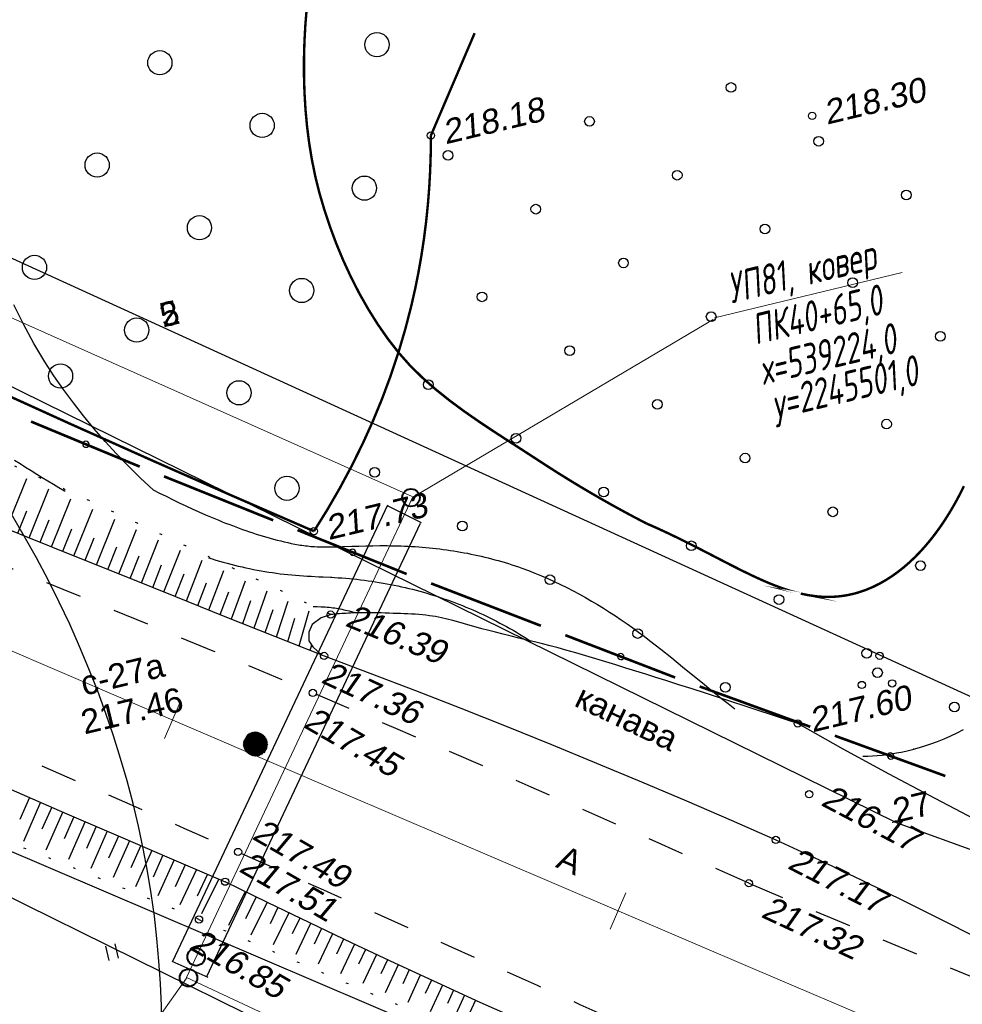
# Model space of a CAD drawing. Header units: millimetres. Extents: x -10 to 1169, y 1 to 1686.
# Tile 9 of 224: x 255 to 294, y 145 to 186. Entities that reach past the tile are written whole.
import ezdxf
from ezdxf.enums import TextEntityAlignment as Align
from ezdxf.lldxf.tags import DXFTag

# ---------------------------------------------------------------- set-up
doc = ezdxf.new("R2010")
doc.units = ezdxf.units.MM
for name, pattern in [('ADOT1', [1, 0, -1]), ('AHIDDEN1', [2, 0.5, -1.5]), ('AHIDDEN2', [3, 1.5, -1.5]), ('PHANTOM2', [1.25, 0.625, -0.125, 0.125, -0.125, 0.125, -0.125])]:
    doc.linetypes.add(name, pattern=pattern)
for name, color, linetype in [('CONTURS', 7, 'Continuous'), ('GPR_PICK', 7, 'Continuous'), ('IZOLINES', 32, 'Continuous'), ('PDIGIT', 170, 'Continuous'), ('PICKETS', 7, 'Continuous'), ('ОБЪЕКТЫ_АВТОДОРОГ', 7, 'Continuous'), ('ПИКЕТЫ2', 4, 'Continuous'), ('УЧАСТКИ', 7, 'Continuous')]:
    doc.layers.add(name, color=color, linetype=linetype)
doc.styles.add('GPR', font='isocpeui.ttf', dxfattribs={"width": 0.8})
doc.styles.get("Standard").update_dxf_attribs({"font": 'arial.ttf'})
tags = doc.linetypes.add('газ', pattern='A,42.7,-5.08,["Г",Standard,S=2.54,R=0,X=-2.54,Y=-1.27],-3.81', length=51.59).pattern_tags.tags
tags[6] = DXFTag(74, 10)

# ---------------------------------------------------------------- blocks, each defined once
blk = doc.blocks.new('372')
at = {"layer": 'CONTURS'}
blk.add_circle((0, 0), 1, dxfattribs=at)
blk = doc.blocks.new('133')
at = {"layer": 'CONTURS', "color": 7, "linetype": 'Continuous', "const_width": 0.2}
for points in [[(-11, 0), (-2, 0)], [(0, 0), (9, 0)]]:
    blk.add_lwpolyline(points, dxfattribs=at)
at = {"layer": 'CONTURS', "color": 7, "linetype": 'Continuous', "const_width": 0.5}
blk.add_lwpolyline([(-6.791, -0.003, 1), (-6.291, -0.003, 1)], format="xyb", close=True, dxfattribs=at)
blk = doc.blocks.new('373')
at = {"layer": 'CONTURS'}
blk.add_circle((0, 0), 0.4, dxfattribs=at)
blk = doc.blocks.new('401')
at = {"layer": 'CONTURS'}
for p, q in [((0, 0), (0, 1.2)), ((0.8, 0), (0.8, 1.2))]:
    blk.add_line(p, q, dxfattribs=at)
blk = doc.blocks.new('394')
at = {"layer": 'CONTURS', "color": 7, "linetype": 'Continuous'}
for centre, radius in [((0.522, 1.348), 0.3), ((0.03, 0.036), 0.4), ((-1.462, -0.656), 0.3), ((1, -1.111), 0.3)]:
    blk.add_circle(centre, radius, dxfattribs=at)
blk = doc.blocks.new('пкк')
at = {"layer": 'ОБЪЕКТЫ_АВТОДОРОГ', "lineweight": 15, "ltscale": 200}
blk.add_line((-0.011, -0.822), (-0.008, 0.805), dxfattribs=at)

msp = doc.modelspace()

# ---------------------------------------------------------------- hatches: boundary and pattern name
at = {"layer": 'ПИКЕТЫ2'}
h = msp.add_hatch(dxfattribs=at)
h.set_pattern_fill('ANSI31', color=0, scale=0.01, angle=13.502275, style=0)
h.set_pattern_definition([(58.5022747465, (-2053204.858023, -1055482.607287), (-0.02707198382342, 0.01658825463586), [])])
h.paths.add_polyline_path([(265.59073, 155.93196, 1), (264.61837, 155.69848, 1)])

# ---------------------------------------------------------------- linework, layer by layer
at = {"linetype": 'Continuous', "lineweight": 40}
for centre in [(271.51386, 165.97702), (262.65228, 147.03685), (262.33467, 146.17307)]:
    msp.add_circle(centre, 0.36213, dxfattribs=at)
at = {"layer": 'CONTURS', "color": 1, "linetype": 'газ', "lineweight": 15}
for p, q in [((271.56012, 166.02247), (202.83325, 196.68718)), ((271.59761, 166.01145), (262.25352, 146.18469)), ((262.25352, 146.18469), (292.63969, 132.04942))]:
    msp.add_line(p, q, dxfattribs=at)
at = {"layer": 'CONTURS', "color": 0, "lineweight": 15}
for p, q in [((284.03817, 173.39892), (291.7781, 175.25744)), ((271.61699, 166.0137), (283.97553, 173.32937)), ((262.25051, 146.15766), (252.08457, 131.81875))]:
    msp.add_line(p, q, dxfattribs=at)
at = {"layer": 'CONTURS', "lineweight": -2}
for p, q in [((254.83026, 164.70005), (255.66334, 166.76755)), ((255.75767, 164.32598), (256.57129, 166.34816)), ((256.6853, 163.95251), (257.47873, 165.92773)), ((255.29397, 164.51302), (255.66747, 165.44064)), ((257.61294, 163.57903), (258.38571, 165.50687)), ((256.22149, 164.13925), (256.59449, 165.06707)), ((258.54082, 163.20613), (259.29162, 165.08474)), ((257.14912, 163.76577), (257.52153, 164.69384)), ((259.46872, 162.83331), (260.19692, 164.66274)), ((258.07688, 163.39258), (258.44848, 164.32097)), ((260.3968, 162.46093), (261.10053, 164.23927)), ((259.00477, 163.01972), (259.37525, 163.94856)), ((261.32496, 162.08876), (262.00286, 163.81643)), ((259.93276, 162.64712), (260.30167, 163.57659)), ((262.25326, 161.7169), (262.90247, 163.39282)), ((260.86088, 162.27485), (261.22751, 163.20521)), ((263.18168, 161.34538), (263.79905, 162.97034)), ((261.78911, 161.90283), (262.15239, 162.83451)), ((262.71747, 161.53114), (263.07571, 162.46477)), ((264.11018, 160.97405), (264.69068, 162.54879)), ((263.64593, 161.15972), (263.99654, 162.09624)), ((265.03886, 160.60318), (265.57548, 162.12975)), ((264.57452, 160.78861), (264.91341, 161.72944)), ((265.96757, 160.23237), (266.45016, 161.71501)), ((265.50322, 160.41777), (265.82401, 161.36492)), ((266.89652, 159.86215), (267.30988, 161.30661)), ((266.43204, 160.04726), (266.72473, 161.00347)), ((255.77652, 153.61556), (255.37448, 152.69994)), ((256.23478, 153.41557), (255.52708, 151.80275)), ((256.69304, 153.21559), (256.2913, 152.29984)), ((257.15131, 153.0156), (256.4568, 151.43218)), ((257.6101, 152.81683), (257.20835, 151.90108)), ((258.06889, 152.61805), (257.38438, 151.05809)), ((258.52773, 152.41938), (258.12546, 151.50386)), ((258.98656, 152.22071), (258.31068, 150.68451)), ((259.44569, 152.02273), (259.04208, 151.1078)), ((259.90482, 151.82474), (259.23404, 150.30827)), ((260.36423, 151.62739), (259.95797, 150.71364)), ((260.82363, 151.43004), (260.15422, 149.93216)), ((261.2831, 151.23284), (260.87222, 150.32115)), ((261.74257, 151.03564), (261.06999, 149.55584)), ((268.27887, 147.98644), (267.6835, 146.7352)), ((268.73033, 147.77153), (268.43801, 147.15443)), ((269.18178, 147.55662), (268.6079, 146.33945)), ((269.63442, 147.3442), (269.35212, 146.74332)), ((270.08705, 147.13177), (269.53174, 145.94544)), ((270.53988, 146.91978), (270.26696, 146.33415)), ((270.99272, 146.7078), (270.45635, 145.55158)), ((271.44664, 146.49814), (271.18254, 145.92681)), ((271.90056, 146.28847), (271.38053, 145.15939)), ((272.35476, 146.07942), (272.09889, 145.5214)), ((272.80896, 145.87037), (272.3055, 144.76736)), ((273.26415, 145.66348), (273.01598, 145.11782)), ((273.71934, 145.4566), (273.23011, 144.37695)), ((274.17488, 145.25049), (273.93384, 144.71616))]:
    msp.add_line(p, q, dxfattribs=at)
at = {"layer": 'CONTURS'}
for p, q in [((270.54943, 165.66668), (261.68126, 146.84975)), ((270.52781, 165.65958), (271.94139, 164.95001)), ((271.89451, 164.90989), (263.08451, 146.21639)), ((261.65517, 146.86153), (263.12975, 146.19598))]:
    msp.add_line(p, q, dxfattribs=at)
at = {"layer": 'CONTURS', "linetype": 'AHIDDEN2', "flags": 128}
for points in [[(285.45612, 150.07385), (283.66355, 150.87322), (281.8696, 151.66936), (280.07428, 152.46225), (278.27759, 153.25192), (276.47952, 154.03835), (274.68007, 154.82154), (272.87925, 155.6015), (271.07706, 156.37822), (269.27349, 157.15171), (267.46854, 157.92196), (265.41342, 158.79018), (263.35421, 159.64874), (261.29189, 160.50001), (259.22746, 161.3463), (257.16192, 162.18998), (255.09626, 163.03339), (253.03147, 163.87886), (250.96855, 164.72875), (248.9085, 165.58539), (246.8523, 166.45114), (245.10678, 167.19346), (243.36263, 167.93907), (241.61974, 168.68769), (239.87799, 169.43903), (238.13729, 170.19281), (236.39751, 170.94873), (234.65854, 171.70652), (232.92028, 172.46589), (231.1826, 173.22655), (229.44539, 173.98822), (226.60124, 175.24159), (223.7607, 176.50317), (220.92309, 177.77137), (218.08769, 179.04459), (215.2538, 180.32125), (212.42072, 181.59975), (209.58774, 182.8785), (206.75416, 184.1559), (203.91929, 185.43035), (201.0824, 186.70027), (199.06597, 187.59818), (197.04813, 188.49295), (195.02939, 189.38575), (193.01028, 190.27775), (190.99135, 191.17011), (188.97312, 192.06401), (186.95612, 192.96062), (184.94089, 193.86109), (182.92795, 194.7666), (180.91783, 195.67832), (178.86342, 196.61687), (176.81077, 197.5594), (174.75982, 198.50577), (172.71055, 199.45582), (170.66292, 200.40942), (168.61688, 201.36644), (166.5724, 202.32673), (164.52943, 203.29014), (162.48793, 204.25654), (160.44788, 205.2258), (156.16752, 207.27589), (151.89642, 209.34541), (147.6335, 211.43205), (143.37769, 213.53349), (139.12792, 215.6474), (135.32628, 217.54971)], [(125.54329, 215.20061), (126.7467, 214.59679), (128.82034, 213.54903), (130.89202, 212.49729), (132.96266, 211.44344), (135.03317, 210.38934), (137.10449, 209.33686), (139.17754, 208.28786), (141.25325, 207.24421), (143.33254, 206.20778), (144.79554, 205.48259), (146.25892, 204.75812), (147.72283, 204.03466), (149.1874, 203.31252), (150.65276, 202.592), (152.11905, 201.87338), (153.5864, 201.15697), (155.05494, 200.44306), (156.52481, 199.73195), (157.99614, 199.02394), (159.95519, 198.08611), (161.91608, 197.15195), (163.87891, 196.2217), (165.84374, 195.29562), (167.81066, 194.37397), (169.77974, 193.45698), (171.75107, 192.54493), (173.72471, 191.63805), (175.70076, 190.73659), (177.67928, 189.84082), (179.74609, 188.91627), (181.81783, 188.00269), (183.89345, 187.09776), (185.97192, 186.19913), (188.05219, 185.30449), (190.13321, 184.4115), (192.21393, 183.51783), (194.29332, 182.62114), (196.37032, 181.71911), (198.4439, 180.8094), (201.31673, 179.53664), (204.1864, 178.25674), (207.05345, 176.97092), (209.91841, 175.68039), (212.78183, 174.38635), (215.64423, 173.09004), (218.50616, 171.79265), (221.36815, 170.49541), (224.23074, 169.19953), (227.09447, 167.90622), (228.58763, 167.23217), (230.08034, 166.55712), (231.57279, 165.88147), (233.06514, 165.20561), (234.55759, 164.52994), (236.05029, 163.85488), (237.54344, 163.18081), (239.03721, 162.50813), (240.53178, 161.83726), (242.02733, 161.16858), (244.25801, 160.17748), (246.49131, 159.19229), (248.72665, 158.21168), (250.96343, 157.23431), (253.20107, 156.25886), (255.43897, 155.284), (257.67654, 154.30841), (259.9132, 153.33074), (262.14836, 152.34969), (264.38142, 151.3639), (266.14573, 150.58179), (267.90958, 149.79867), (269.67299, 149.01453), (271.43595, 148.22937), (273.19846, 147.4432), (274.96052, 146.65602), (276.72213, 145.86782), (278.48329, 145.0786), (280.24401, 144.28837), (282.00427, 143.49712)], [(285.45612, 150.07385), (287.28361, 149.30156), (289.11211, 148.53171), (290.9416, 147.7643), (292.77209, 146.99933), (294.60358, 146.23681), (296.43607, 145.47672), (298.26955, 144.71909), (300.10403, 143.96389), (301.93951, 143.21114), (303.77598, 142.46083), (305.31413, 141.82912), (306.85048, 141.19165), (308.38609, 140.5516), (309.92205, 139.9122), (311.45942, 139.27666), (312.99928, 138.64818), (314.54271, 138.02998), (316.09077, 137.42527), (317.64454, 136.83725), (319.20509, 136.26914), (321.5923, 135.43997), (323.9928, 134.64584), (326.40513, 133.88405), (328.82786, 133.15191), (331.25951, 132.44672), (333.69866, 131.76576), (336.14384, 131.10635), (338.5936, 130.46577), (341.04649, 129.84132), (343.50107, 129.23032), (344.78646, 128.91594), (346.0734, 128.60633), (347.36182, 128.30177), (348.65166, 128.00252), (349.94283, 127.70886), (351.23527, 127.42105), (352.52892, 127.13937), (353.82369, 126.86408), (355.11952, 126.59546), (356.41634, 126.33377), (359.38185, 125.7677), (362.3561, 125.2448), (365.33791, 124.76065), (368.32612, 124.31081), (371.31955, 123.89085), (374.31704, 123.49635), (377.31741, 123.12287), (380.3195, 122.76599), (383.32214, 122.42128), (386.32415, 122.08431), (388.33339, 121.86442), (390.34358, 121.65263), (392.3547, 121.44894), (394.36677, 121.25334), (396.37979, 121.06584), (398.39374, 120.88643), (400.40864, 120.71512), (402.42449, 120.55191), (404.44127, 120.39679), (406.459, 120.24977)]]:
    msp.add_lwpolyline(points, dxfattribs=at)
at = {"layer": 'CONTURS', "linetype": 'AHIDDEN1', "const_width": 0.1, "flags": 128}
for points in [[(203.37551, 192.59048), (204.94148, 192.267), (206.49673, 191.91674), (208.04126, 191.53969), (209.57506, 191.13586), (211.09814, 190.70524), (212.6105, 190.24784), (214.11213, 189.76365), (215.60304, 189.25268), (217.08323, 188.71493), (218.55269, 188.15038), (220.15836, 187.47825), (221.74027, 186.74746), (223.30299, 185.96911), (224.85107, 185.1543), (226.38909, 184.31414), (227.92159, 183.45973), (229.45313, 182.60217), (230.98829, 181.75257), (232.5316, 180.92202), (234.08765, 180.12164), (237.38839, 178.48379), (240.69839, 176.86484), (244.01766, 175.26479), (247.3462, 173.68363), (250.68401, 172.12137), (254.03108, 170.57801), (257.38742, 169.05354), (260.75303, 167.54797), (264.1279, 166.06129), (267.51205, 164.59351)], [(272.33754, 180.91531), (272.33054, 180.19424), (272.30718, 179.47753), (272.26745, 178.7652), (272.21137, 178.05723), (272.13893, 177.35364), (272.05012, 176.65441), (271.94496, 175.95956), (271.82343, 175.26908), (271.68554, 174.58296), (271.5313, 173.90122), (271.28119, 172.9299), (270.99734, 171.96758), (270.67975, 171.01428), (270.32843, 170.06999), (269.94338, 169.13472), (269.52458, 168.20845), (269.07205, 167.2912), (268.58579, 166.38296), (268.06578, 165.48373), (267.51205, 164.59351)]]:
    msp.add_lwpolyline(points, dxfattribs=at)
at = {"layer": 'CONTURS', "linetype": 'ADOT1', "flags": 128}
for points in [[(268.20326, 161.15383), (266.21313, 162.10263), (264.22099, 163.04701), (262.22686, 163.98697), (260.23072, 164.9225), (258.23258, 165.85362), (256.23244, 166.78032), (254.2303, 167.7026), (252.22615, 168.62045), (250.22001, 169.53389), (248.21186, 170.4429), (246.62497, 171.15674), (245.03638, 171.86689), (243.4463, 172.57376), (241.85491, 173.27773), (240.2624, 173.97922), (238.66896, 174.67862), (237.07477, 175.37633), (235.48002, 176.07276), (233.88491, 176.7683), (232.28962, 177.46335), (230.73929, 178.13652), (229.18759, 178.80652), (227.63485, 179.47416), (226.08142, 180.14019), (224.52763, 180.8054), (222.97382, 181.47057), (221.42033, 182.13647), (219.8675, 182.80388), (218.31566, 183.47359), (216.76516, 184.14636), (215.37469, 184.7522), (213.98467, 185.35905), (212.59508, 185.96691), (211.20593, 186.57577), (209.81722, 187.18565), (208.42895, 187.79653), (207.04112, 188.40843), (205.65372, 189.02133), (204.26677, 189.63524), (202.88025, 190.25016)], [(262.76948, 148.58164), (260.59712, 149.48122), (258.42102, 150.37058), (256.24118, 151.2497), (254.05759, 152.11859), (251.87026, 152.97725), (249.6792, 153.82569), (247.48438, 154.66389), (245.28583, 155.49187), (243.08354, 156.30961), (240.8775, 157.11713), (239.06651, 157.76108), (237.24771, 158.38406), (235.42337, 158.99213), (233.59577, 159.59132), (231.76718, 160.18771), (229.93988, 160.78734), (228.11613, 161.39626), (226.29822, 162.02054), (224.48841, 162.66623), (222.68898, 163.33938), (221.19851, 163.91695), (219.71101, 164.5036), (218.2267, 165.09939), (216.74582, 165.70438), (215.26862, 166.31865), (213.79531, 166.94225), (212.32614, 167.57524), (210.86134, 168.21769), (209.40115, 168.86967), (207.9458, 169.53122), (206.77813, 170.07048), (205.61325, 170.61585), (204.45115, 171.16733), (203.29182, 171.72491), (202.13528, 172.28861), (200.98151, 172.85842), (199.83052, 173.43434), (198.68232, 174.01637), (197.53689, 174.60452), (196.39424, 175.19877)], [(262.76948, 148.58164), (264.60605, 147.78652), (266.444, 146.99474), (268.28332, 146.20629), (270.12403, 145.42118), (271.96611, 144.63941), (273.80958, 143.86098), (275.65442, 143.08588), (277.50064, 142.31412), (279.34825, 141.5457), (281.19723, 140.78061), (282.87267, 140.09317), (284.55059, 139.41176), (286.23041, 138.73495), (287.91156, 138.06135), (289.59346, 137.38954), (291.27551, 136.71812), (292.95715, 136.04568), (294.63778, 135.37081), (296.31684, 134.6921), (297.99373, 134.00814), (300.11512, 133.12073), (302.22746, 132.20886), (304.33407, 131.28166), (306.43828, 130.34826), (308.5434, 129.41779), (310.65276, 128.49937), (312.76968, 127.60213), (314.89748, 126.73521), (317.03948, 125.90773), (319.19901, 125.12881), (320.63671, 124.63178), (322.07792, 124.13816), (323.52297, 123.65161), (324.9722, 123.17579), (326.42593, 122.71436), (327.88449, 122.27098), (329.34821, 121.8493), (330.81742, 121.45299), (332.29245, 121.0857), (333.77363, 120.7511), (334.93815, 120.51014), (336.10597, 120.284), (337.27709, 120.07267), (338.45152, 119.87617), (339.62924, 119.69449), (340.81027, 119.52762), (341.9946, 119.37558), (343.18223, 119.23835), (344.37317, 119.11595), (345.56741, 119.00836)]]:
    msp.add_lwpolyline(points, dxfattribs=at)
at = {"layer": 'CONTURS', "linetype": 'AHIDDEN1', "const_width": 0.1}
msp.add_lwpolyline([(272.33754, 180.91531), (274.13973, 185.13336)], dxfattribs=at)
at = {"layer": 'CONTURS', "linetype": 'Continuous', "flags": 128}
for points in [[(253.62564, 165.18603), (255.66745, 164.36231), (257.70984, 163.54002), (259.75281, 162.71916), (261.79637, 161.89973), (263.84051, 161.08174), (265.88522, 160.26518), (267.93053, 159.45006)], [(287.46879, 156.66084), (286.92591, 156.84326), (286.38267, 157.02452), (285.83906, 157.20463), (285.29509, 157.38358), (284.75076, 157.56137), (284.20605, 157.738), (283.66099, 157.91348), (283.11556, 158.0878), (282.56976, 158.26096), (282.0236, 158.43296), (281.61277, 158.56229), (281.20203, 158.69209), (280.79126, 158.82188), (280.38032, 158.95118), (279.96909, 159.07949), (279.55744, 159.20635), (279.14525, 159.33127), (278.73238, 159.45377), (278.31871, 159.57335), (277.90411, 159.68955), (277.5828, 159.77669), (277.26086, 159.86154), (276.93838, 159.94451), (276.6155, 160.026), (276.29231, 160.10639), (275.96892, 160.1861), (275.64546, 160.26552), (275.32203, 160.34504), (274.99874, 160.42506), (274.6757, 160.50599), (274.43692, 160.56884), (274.19874, 160.63555), (273.9609, 160.70444), (273.72315, 160.77387), (273.48522, 160.84219), (273.24685, 160.90773), (273.00779, 160.96884), (272.76778, 161.02386), (272.52655, 161.07115), (272.28386, 161.10904), (272.13453, 161.12739), (271.98467, 161.14278), (271.83437, 161.15557), (271.68371, 161.16617), (271.53279, 161.17495), (271.38169, 161.1823), (271.2305, 161.18861), (271.07932, 161.19426), (270.92822, 161.19965), (270.7773, 161.20516), (270.61125, 161.21132), (270.44511, 161.2171), (270.27889, 161.22225), (270.11262, 161.22653), (269.94635, 161.2297), (269.78008, 161.23152), (269.61385, 161.23175), (269.44768, 161.23013), (269.28161, 161.22644), (269.11566, 161.22042), (269.02434, 161.21616), (268.93304, 161.21136), (268.84176, 161.20604), (268.75049, 161.20018), (268.65925, 161.19378), (268.56802, 161.18686), (268.4768, 161.1794), (268.3856, 161.17141), (268.29442, 161.16289), (268.20326, 161.15383)], [(267.93053, 159.45006), (269.81688, 158.74207), (271.69822, 158.02274), (273.57452, 157.29207), (275.44579, 156.55006), (277.31204, 155.7967), (279.17326, 155.03201), (281.02945, 154.25596), (282.88061, 153.46858), (284.72675, 152.66986), (286.56786, 151.85979), (288.35956, 151.04265), (290.1376, 150.19416), (291.90577, 149.3231), (293.66786, 148.43824), (295.42766, 147.54836)], [(295.04865, 152.5717), (293.14027, 153.56419), (291.24083, 154.57655), (289.35034, 155.60876), (287.46879, 156.66084)], [(255.0207, 153.9454), (257.22318, 152.98424), (259.42852, 152.02935), (261.63672, 151.08076), (263.8478, 150.13844)]]:
    msp.add_lwpolyline(points, dxfattribs=at)
at = {"layer": 'CONTURS'}
msp.add_lwpolyline([(268.2218, 161.15817), (267.8114, 161.02562), (267.4438, 160.75035), (267.29843, 160.43495), (267.29907, 160.07811), (267.46921, 159.82997), (267.8529, 159.47161)], dxfattribs=at)
at = {"layer": 'CONTURS', "linetype": 'Continuous'}
msp.add_lwpolyline([(294.47869, 137.01277), (292.61245, 137.70964), (290.74704, 138.40845), (288.88396, 139.11278), (287.02472, 139.82622), (285.17084, 140.55236), (283.32381, 141.2948), (281.48514, 142.05712), (279.7007, 142.8161), (277.92087, 143.58601), (276.14563, 144.36684), (274.375, 145.1586), (272.60896, 145.96127), (270.84753, 146.77486), (269.09069, 147.59937), (267.33846, 148.43481), (265.59083, 149.28116), (263.8478, 150.13844)], dxfattribs=at)
at = {"layer": 'CONTURS', "lineweight": 30}
for centre, major_axis, ratio, start_param, end_param in [((346.77101, 193.61524), (-25.18361, -75.93277), 0.6, 4.21382336, 8.7239355), ((346.77101, 193.61524), (-35.0211, -104.27618), 0.70909091, 5.8486738, 8.45344016), ((213.58849, 148.32883), (-45.21987, 17.53321), 0.8556701, 2.56698452, 6.79932219)]:
    msp.add_ellipse(centre, major_axis=major_axis, ratio=ratio, start_param=start_param, end_param=end_param, dxfattribs=at)
at = {"layer": 'IZOLINES', "const_width": 0.1}
for points in [[(281.2253, 164.91402), (280.76775, 165.15295), (280.31323, 165.39638), (279.86175, 165.64432), (279.4133, 165.89676), (278.96789, 166.15372), (278.52552, 166.41518), (278.08617, 166.68114), (277.64986, 166.95162), (277.21659, 167.2266), (276.78635, 167.50609), (276.17118, 167.90596), (275.54868, 168.30675), (274.92461, 168.71196), (274.30475, 169.12511), (273.69487, 169.54972), (273.10075, 169.98929), (272.52816, 170.44735), (271.98288, 170.92741), (271.47068, 171.43298), (270.99734, 171.96758), (270.55556, 172.5367), (270.13826, 173.13621), (269.74593, 173.7621), (269.37903, 174.41034), (269.03804, 175.07689), (268.72343, 175.75772), (268.43568, 176.4488), (268.17525, 177.14611), (267.94263, 177.84561), (267.73829, 178.54328), (267.57141, 179.21153), (267.4315, 179.89229), (267.31752, 180.58312), (267.22844, 181.28161), (267.16324, 181.98532), (267.1209, 182.69182), (267.10038, 183.39868), (267.10065, 184.10347), (267.1207, 184.80376), (267.15949, 185.49713), (267.20924, 186.09778)], [(281.2253, 164.91402), (281.49723, 164.79574), (281.76775, 164.67428), (282.03692, 164.5499), (282.57159, 164.29351), (283.1022, 164.02892), (283.62996, 163.75871), (284.6832, 163.21384), (285.21261, 162.94695), (285.74704, 162.69058), (286.01703, 162.56843), (286.28934, 162.45167), (286.56431, 162.34151), (286.84222, 162.23932), (287.1233, 162.14664), (287.36066, 162.07769), (287.59715, 162.01831), (287.59623, 162.01848), (287.89574, 161.95771), (288.19781, 161.91402), (288.34963, 161.89913), (288.5018, 161.88914), (288.65414, 161.88421), (288.8065, 161.88448), (288.95869, 161.89004), (289.11052, 161.90094), (289.26179, 161.91722), (289.41232, 161.93886), (289.56191, 161.9658), (289.7104, 161.99799), (289.85761, 162.0353), (290.00339, 162.07762), (290.1476, 162.12481), (290.29012, 162.1767), (290.56946, 162.29384), (290.84076, 162.42762), (291.1036, 162.57662), (291.35772, 162.73946), (291.60301, 162.91485), (291.83946, 163.10158), (292.06716, 163.29856), (292.28624, 163.50481), (292.49689, 163.71943), (292.69933, 163.94161), (292.89379, 164.17063), (293.08053, 164.40584), (293.2598, 164.64666), (293.43187, 164.89257), (293.59699, 165.1431), (293.75543, 165.39781), (293.90743, 165.65635), (294.05324, 165.91835), (294.1931, 166.18352), (294.32724, 166.45157)]]:
    msp.add_lwpolyline(points, dxfattribs=at)
at = {"layer": 'IZOLINES'}
for points in [[(260.87841, 166.30184), (260.36096, 166.78602), (259.85923, 167.27981), (259.37323, 167.78321), (258.90296, 168.29622), (258.44842, 168.81884), (258.0096, 169.35107), (257.58651, 169.89292), (257.17916, 170.44437), (256.78752, 171.00544), (256.41162, 171.57612), (255.95116, 172.33938), (255.52632, 173.12714), (255.1333, 173.93588)], [(255.16183, 167.52889), (255.3891, 167.38341), (255.6169, 167.23875), (255.84524, 167.09496), (256.07417, 166.9521), (256.3037, 166.81022), (256.53386, 166.66938), (256.76469, 166.52963), (256.98637, 166.3969), (257.22464, 166.25591), (257.23137, 166.25196), (257.23138, 166.25195), (257.23139, 166.25195), (257.23141, 166.25193), (257.23146, 166.25191)], [(260.87841, 166.30184), (261.14484, 166.166), (261.41219, 166.03199), (261.6805, 165.89994), (261.94983, 165.76999), (262.22022, 165.64228), (262.49171, 165.51696), (262.76435, 165.39418), (263.03819, 165.27411), (263.31324, 165.1569), (263.58956, 165.04274), (263.72821, 164.98686), (263.86719, 164.93181), (264.0065, 164.87761), (264.14615, 164.8243), (264.28614, 164.77191), (264.42647, 164.72045), (264.56716, 164.66996), (264.7082, 164.62048), (264.84959, 164.57203), (264.99135, 164.52467), (265.13347, 164.47842), (265.27597, 164.43335), (265.41884, 164.38948), (265.56208, 164.3469), (265.70572, 164.30565), (265.84974, 164.26581), (265.99417, 164.22748), (266.13901, 164.19076), (266.28426, 164.15576), (266.42994, 164.12263), (266.57606, 164.09155), (266.72263, 164.06274), (266.86966, 164.03645), (266.94335, 164.02435), (267.01715, 164.01299), (267.09107, 164.00242), (267.16509, 163.99268), (267.23923, 163.98381), (267.31346, 163.97585), (267.38778, 163.96881), (267.46218, 163.9627), (267.53664, 163.95753), (267.64122, 163.9518), (267.641, 163.9518), (267.7462, 163.94773), (267.85143, 163.94519), (267.95669, 163.94401), (268.06195, 163.94398), (268.1672, 163.94493), (268.27243, 163.94669), (268.48286, 163.95201), (268.69325, 163.95886), (269.07517, 163.97266), (269.07428, 163.97253), (269.36468, 163.98251), (269.65512, 163.99069), (269.94562, 163.99641), (270.23614, 163.99915), (270.38141, 163.99926), (270.52667, 163.99849), (270.67192, 163.99679), (270.81716, 163.99413), (270.96237, 163.99048), (271.10755, 163.98583), (271.25269, 163.98014), (271.39778, 163.97339), (271.54282, 163.96557), (271.68778, 163.95665), (271.83268, 163.94661), (271.97748, 163.93545), (272.12219, 163.92314), (272.2668, 163.90967), (272.41128, 163.89503), (272.55564, 163.87919), (272.69985, 163.86215), (272.84392, 163.8439), (272.98782, 163.82443), (273.13154, 163.80371), (273.27507, 163.78175), (273.4184, 163.75853), (273.56151, 163.73405), (273.7044, 163.70829), (273.84704, 163.68124), (273.98943, 163.65291), (274.13155, 163.62328), (274.27339, 163.59236), (274.41493, 163.56012), (274.55617, 163.52658), (274.69708, 163.49172), (274.83765, 163.45556), (274.97788, 163.41807), (275.11774, 163.37927), (275.25722, 163.33916), (275.39632, 163.29774), (275.53501, 163.255), (275.67329, 163.21096), (275.81115, 163.16562), (275.94856, 163.11898), (276.08553, 163.07105), (276.35805, 162.97136), (276.62863, 162.86662), (276.89719, 162.75691), (277.16367, 162.64232), (277.42801, 162.52297), (277.69017, 162.39897), (277.95011, 162.27046), (278.2078, 162.13756), (278.46323, 162.00043), (278.7164, 161.85921), (278.9673, 161.71408), (279.21597, 161.56518), (279.46243, 161.4127), (279.70672, 161.25681), (279.9489, 161.09768), (280.18902, 160.9355), (280.42715, 160.77045), (280.66339, 160.60271), (280.89782, 160.43248), (281.13056, 160.25994), (281.3617, 160.0853), (281.59139, 159.90876), (281.81974, 159.73051), (282.27306, 159.36975), (282.72297, 159.00476), (283.61862, 158.26968), (283.80476, 158.11752), (283.80539, 158.11702), (283.80486, 158.11723), (284.32402, 157.69854), (284.59524, 157.4846), (284.87711, 157.26728), (284.88095, 157.26436), (284.88096, 157.26436), (284.88096, 157.26436), (284.88096, 157.26435), (284.88097, 157.26434)], [(263.15856, 163.49787), (263.31135, 163.45049), (263.46451, 163.40433), (263.61806, 163.35948), (263.77198, 163.31595), (263.92628, 163.27379), (264.08094, 163.23301), (264.23596, 163.19365), (264.39134, 163.15573), (264.54707, 163.11928), (264.70313, 163.08434), (264.85952, 163.05092), (265.01623, 163.01907), (265.17325, 162.9888), (265.33056, 162.96014), (265.48816, 162.93312), (265.64602, 162.90776), (265.80414, 162.88407), (265.96249, 162.86206), (266.12107, 162.84174), (266.27984, 162.82308), (266.43878, 162.80608), (266.59789, 162.79068), (266.75713, 162.77682), (266.91649, 162.76441), (267.07594, 162.75331), (267.23546, 162.74336), (267.39504, 162.73436), (267.71429, 162.71823), (267.8906, 162.70974), (268.24317, 162.69171)], [(267.89059, 162.70975), (268.2009, 162.69402), (268.35601, 162.68527), (268.51106, 162.67564), (268.66604, 162.66495), (268.82092, 162.65306), (268.9757, 162.63988), (269.13035, 162.62533), (269.28486, 162.60937), (269.43921, 162.59197), (269.59338, 162.57312), (269.74736, 162.55281), (269.90113, 162.53105), (270.05469, 162.50783), (270.20802, 162.48317), (270.3611, 162.45707), (270.51393, 162.42952), (270.66649, 162.40055), (270.81876, 162.37015), (270.97074, 162.33833), (271.1224, 162.30509), (271.27375, 162.27042), (271.42475, 162.23434), (271.57541, 162.19684), (271.7257, 162.15793), (271.87561, 162.1176), (272.02513, 162.07586), (272.17424, 162.0327), (272.32293, 161.98813), (272.47119, 161.94215), (272.61899, 161.89475), (272.76633, 161.84595), (272.91319, 161.79574), (273.05956, 161.74412), (273.20542, 161.69111), (273.35076, 161.6367), (273.49556, 161.5809), (273.63982, 161.52372), (273.78352, 161.46516), (273.92665, 161.40523), (274.06919, 161.34394), (274.21114, 161.28129), (274.35249, 161.2173), (274.49321, 161.15199), (274.63332, 161.08535), (274.77279, 161.01741), (274.91161, 160.94818), (275.04979, 160.87767), (275.18731, 160.80589), (275.32417, 160.73288), (275.46036, 160.65863), (275.59588, 160.58317), (275.73072, 160.50653), (275.86488, 160.42871), (275.99837, 160.34973), (276.13117, 160.26963), (276.26329, 160.18842), (276.39474, 160.10611), (276.45956, 160.06479)], [(267.48482, 161.48766), (267.64837, 161.48348), (267.81186, 161.47736), (267.89355, 161.4733), (267.97519, 161.46838), (268.05676, 161.46241), (268.14257, 161.45476), (268.14279, 161.45474), (268.14278, 161.4548), (268.21808, 161.4467), (268.29322, 161.43735), (268.36818, 161.42667), (268.44294, 161.41473), (268.5175, 161.40165), (268.59187, 161.38755), (268.66605, 161.37252), (268.74006, 161.35665), (268.81389, 161.34001), (268.96106, 161.30467), (269.1076, 161.26688), (269.25356, 161.22691), (269.25815, 161.22559)], [(290.1578, 155.31381), (290.35654, 155.31922), (290.55507, 155.32933), (290.75327, 155.34401), (290.95104, 155.36324), (291.14828, 155.38697), (291.34489, 155.41517), (291.54079, 155.44779), (291.73586, 155.48478), (291.93003, 155.52611), (292.09746, 155.56538), (292.25437, 155.60527), (292.25263, 155.60433), (292.39536, 155.64368), (292.67898, 155.72839), (292.95961, 155.82216), (293.237, 155.92479), (293.51093, 156.03607), (293.78116, 156.15577), (294.04751, 156.28366), (294.30977, 156.4195)]]:
    msp.add_lwpolyline(points, dxfattribs=at)
at = {"layer": 'PDIGIT', "color": 7, "lineweight": -2}
for p, q in [((267.36099, 159.67704), (267.41908, 159.90307)), ((262.20254, 150.83961), (261.78408, 149.93138)), ((262.66251, 150.64358), (261.97869, 149.17943)), ((263.12248, 150.44755), (262.69204, 149.54493)), ((263.58245, 150.25152), (262.87891, 148.80642)), ((264.67878, 149.72974), (263.9884, 148.32603)), ((265.12745, 149.50907), (264.68716, 148.61121)), ((265.57612, 149.2884), (264.91064, 147.9272)), ((266.02611, 149.07042), (265.6995, 148.39926)), ((266.47609, 148.85244), (265.83514, 147.52898)), ((266.92615, 148.63463), (266.6118, 147.98234)), ((267.37621, 148.41681), (266.75976, 147.13114)), ((267.82754, 148.20162), (267.52459, 147.5674))]:
    msp.add_line(p, q, dxfattribs=at)
at = {"layer": 'PICKETS', "color": 7, "lineweight": -2}
for centre in [(288.065, 181.72582), (272.33754, 180.91531), (267.51205, 164.59351), (268.20326, 161.15383), (267.93053, 159.45006), (267.46854, 157.92196), (287.46879, 156.66084), (287.94369, 153.74513), (286.56786, 151.85979), (264.38142, 151.3639), (263.8478, 150.13844), (285.45612, 150.07385), (262.76948, 148.58164)]:
    msp.add_circle(centre, 0.15, dxfattribs=at)
at = {"layer": 'ОБЪЕКТЫ_АВТОДОРОГ', "color": 0, "linetype": 'PHANTOM2', "lineweight": 15, "ltscale": 200}
msp.add_lwpolyline([(130.84937, 216.57934), (142.28529, 210.78315), (152.56667, 205.65918), (161.42648, 201.32799), (169.10266, 197.65416), (175.83318, 194.50227), (181.85601, 191.73692), (187.4091, 189.22267), (192.71231, 186.83726), (197.91302, 184.51094), (203.14054, 182.18711), (208.52413, 179.80916), (214.1931, 177.32048), (220.27673, 174.66447), (226.9043, 171.78451), (234.2051, 168.62401), (242.24513, 165.15375), (250.83722, 161.45419), (259.73091, 157.63316), (268.67575, 153.7985), (277.42129, 150.05806), (285.71706, 146.51968), (293.31261, 143.2912), (299.95748, 140.48047)], dxfattribs=at)
at = {"layer": 'УЧАСТКИ', "color": 6, "linetype": 'Continuous', "lineweight": -2}
for p, q in [((261.28485, 172.99271), (215.8047, 193.77833)), ((291.54127, 152.56242), (238.16431, 178.86679)), ((308.55468, 151.39244), (261.28485, 172.99271)), ((230.77149, 161.42871), (284.11227, 135.1465)), ((240.02709, 157.78915), (291.18027, 135.94895)), ((344.94388, 133.17522), (291.54127, 152.56242))]:
    msp.add_line(p, q, dxfattribs=at)

# ---------------------------------------------------------------- block references
at = {"layer": 'CONTURS', "lineweight": -2}
for name, p, xscale, yscale, zscale, rotation in [('372', (270.1095, 184.661), 0.4999999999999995, 0.4999999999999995, 0.4999999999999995, 13.50227474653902), ('372', (261.15423, 183.91525), 0.4999999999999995, 0.4999999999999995, 0.4999999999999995, 13.50227474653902), ('373', (284.71444, 182.89483), 0.4999999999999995, 0.4999999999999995, 0.4999999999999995, 13.50227474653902), ('372', (265.37469, 181.32919), 0.4999999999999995, 0.4999999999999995, 0.4999999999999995, 13.50227474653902), ('373', (278.88028, 181.49393), 0.4999999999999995, 0.4999999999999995, 0.4999999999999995, 13.50227474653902), ('373', (288.33198, 180.6782), 0.4999999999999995, 0.4999999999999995, 0.4999999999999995, 13.50227474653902), ('373', (273.04612, 180.09303), 0.4999999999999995, 0.4999999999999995, 0.4999999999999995, 13.50227474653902), ('372', (258.56817, 179.6948), 0.4999999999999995, 0.4999999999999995, 0.4999999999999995, 13.50227474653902), ('373', (282.49781, 179.2773), 0.4999999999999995, 0.4999999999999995, 0.4999999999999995, 13.50227474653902), ('372', (269.59515, 178.74312), 0.4999999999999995, 0.4999999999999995, 0.4999999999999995, 13.50227474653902), ('373', (291.94951, 178.46157), 0.4999999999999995, 0.4999999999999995, 0.4999999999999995, 13.50227474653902), ('373', (276.66365, 177.8764), 0.4999999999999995, 0.4999999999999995, 0.4999999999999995, 13.50227474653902), ('372', (262.78862, 177.10873), 0.4999999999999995, 0.4999999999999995, 0.4999999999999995, 13.50227474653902), ('373', (286.11535, 177.06067), 0.4999999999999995, 0.4999999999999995, 0.4999999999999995, 13.50227474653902), ('372', (255.9821, 175.47434), 0.4999999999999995, 0.4999999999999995, 0.4999999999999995, 13.50227474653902), ('373', (280.28118, 175.65977), 0.4999999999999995, 0.4999999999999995, 0.4999999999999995, 13.50227474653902), ('372', (267.00908, 174.52266), 0.4999999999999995, 0.4999999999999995, 0.4999999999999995, 13.50227474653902), ('373', (289.73288, 174.84404), 0.4999999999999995, 0.4999999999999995, 0.4999999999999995, 13.50227474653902), ('373', (274.44702, 174.25886), 0.4999999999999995, 0.4999999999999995, 0.4999999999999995, 13.50227474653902), ('372', (260.20255, 172.88827), 0.4999999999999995, 0.4999999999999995, 0.4999999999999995, 13.50227474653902), ('373', (283.89872, 173.44314), 0.4999999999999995, 0.4999999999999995, 0.4999999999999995, 13.50227474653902), ('373', (293.35042, 172.62741), 0.4999999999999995, 0.4999999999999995, 0.4999999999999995, 13.50227474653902), ('373', (278.06455, 172.04223), 0.4999999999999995, 0.4999999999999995, 0.4999999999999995, 13.50227474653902), ('133', (254.84557, 169.52848), 0.5391965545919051, 0.5, 0.5391965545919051, 157.4931551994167), ('372', (257.05801, 170.99362), 0.4999999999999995, 0.4999999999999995, 0.4999999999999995, 13.50227474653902), ('372', (264.42301, 170.3022), 0.4999999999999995, 0.4999999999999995, 0.4999999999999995, 13.50227474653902), ('373', (272.23039, 170.64133), 0.4999999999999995, 0.4999999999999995, 0.4999999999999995, 13.50227474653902), ('373', (281.68209, 169.8256), 0.4999999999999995, 0.4999999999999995, 0.4999999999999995, 13.50227474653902), ('373', (291.13379, 169.00988), 0.4999999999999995, 0.4999999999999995, 0.4999999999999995, 13.50227474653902), ('373', (275.84792, 168.4247), 0.4999999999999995, 0.4999999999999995, 0.4999999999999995, 13.50227474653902), ('373', (285.29962, 167.60897), 0.4999999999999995, 0.4999999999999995, 0.4999999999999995, 13.50227474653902), ('133', (265.83122, 165.0434), 0.5395390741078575, 0.5, 0.5395390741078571, 158.0894569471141), ('372', (266.39767, 166.36457), 0.4999999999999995, 0.4999999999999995, 0.4999999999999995, 13.50227474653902), ('373', (270.01376, 167.02379), 0.4999999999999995, 0.4999999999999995, 0.4999999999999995, 13.50227474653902), ('373', (279.46546, 166.20807), 0.4999999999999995, 0.4999999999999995, 0.4999999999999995, 13.50227474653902), ('373', (288.91716, 165.39234), 0.4999999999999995, 0.4999999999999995, 0.4999999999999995, 13.50227474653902), ('373', (273.63129, 164.80716), 0.4999999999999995, 0.4999999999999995, 0.4999999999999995, 13.50227474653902), ('373', (283.08299, 163.99144), 0.4999999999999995, 0.4999999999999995, 0.4999999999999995, 13.50227474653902), ('373', (292.53469, 163.17571), 0.4999999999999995, 0.4999999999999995, 0.4999999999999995, 13.50227474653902), ('133', (276.87509, 160.6939), 0.5395349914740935, 0.5, 0.539534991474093, 158.9177389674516), ('373', (277.24883, 162.59053), 0.4999999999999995, 0.4999999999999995, 0.4999999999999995, 13.50227474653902), ('373', (286.70053, 161.77481), 0.4999999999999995, 0.4999999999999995, 0.4999999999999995, 13.50227474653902), ('373', (280.86636, 160.3739), 0.4999999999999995, 0.4999999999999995, 0.4999999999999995, 13.50227474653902), ('394', (290.75068, 158.74128), 0.4999999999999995, 0.4999999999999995, 0.4999999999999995, 13.50227474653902), ('373', (290.31806, 159.55818), 0.4999999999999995, 0.4999999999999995, 0.4999999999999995, 13.50227474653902), ('133', (287.98632, 156.5282), 0.539279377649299, 0.5, 0.539279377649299, 159.9795375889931), ('373', (284.4839, 158.15727), 0.4999999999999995, 0.4999999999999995, 0.4999999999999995, 13.50227474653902), ('373', (293.93559, 157.34155), 0.4999999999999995, 0.4999999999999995, 0.4999999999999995, 13.50227474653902), ('401', (259.06139, 146.89247), 0.4999999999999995, 0.4999999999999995, 0.4999999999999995, 13.50227474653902)]:
    msp.add_blockref(name, p, dxfattribs=dict(at, xscale=xscale, yscale=yscale, zscale=zscale, rotation=rotation))
at = {"layer": 'ОБЪЕКТЫ_АВТОДОРОГ', "color": 0, "linetype": 'PHANTOM2', "lineweight": 15}
for p, rotation in [((261.67644, 156.79911), 336.7951633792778), ((280.06373, 148.93098), 336.900375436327)]:
    msp.add_blockref('пкк', p, dxfattribs=dict(at, rotation=rotation))

# ---------------------------------------------------------------- texts
at = {"layer": 'CONTURS', "color": 7, "lineweight": -2, "oblique": 10}
msp.add_text('217.73', height=1, rotation=13.502275, dxfattribs=at).set_placement((268.11497, 164.22407))
at = {"layer": 'CONTURS', "lineweight": -2}
msp.add_text('канава', height=1, rotation=334.574803, dxfattribs=at).set_placement((278.20017, 157.40908))
at = {"layer": 'GPR_PICK', "style": 'GPR', "width": 0.7}
for s, p in [('УП81, ковер', (287.7623, 174.70576)), ('ПК40+65,0', (288.39361, 172.91715)), ('х=539224,0', (288.83836, 171.29388)), ('у=2245501,0', (289.53, 169.92234))]:
    msp.add_text(s, height=1.25, rotation=13.502275, dxfattribs=at).set_placement(p, align=Align.CENTER)
at = {"layer": 'PDIGIT', "color": 7, "lineweight": -2, "oblique": 10}
for s, rotation, p in [('218.30', 13.502275, (288.66792, 181.35638)), ('218.18', 13.502275, (272.94046, 180.54587)), ('216.39', 337.460625, (268.75265, 160.70797)), ('217.36', 335.052196, (267.75763, 158.37166)), ('217.60', 13.502275, (288.07171, 156.2914)), ('217.45', 329.952275, (267.02103, 156.53968)), ('216.17', 332.242381, (288.37824, 153.31369)), ('217.49', 329.952275, (264.91238, 151.92796)), ('217.17', 333.023365, (287.00104, 150.70869)), ('217.51', 329.952275, (264.36868, 150.58597)), ('217.32', 334.998646, (285.91014, 148.69901)), ('216.85', 329.952275, (262.31478, 147.38778))]:
    msp.add_text(s, height=1, rotation=rotation, dxfattribs=at).set_placement(p)
at = {"layer": 'PDIGIT', "color": 7}
for s, p in [('с-27а', (258.02618, 157.80273)), ('217.46', (258.04488, 156.20947))]:
    msp.add_text(s, height=1, rotation=13.502275, dxfattribs=at).set_placement(p)
at = {"layer": 'ОБЪЕКТЫ_АВТОДОРОГ', "lineweight": -2}
msp.add_text('А', height=1, rotation=336.428993, dxfattribs=at).set_placement((277.4417, 150.75579))
at = {"layer": 'УЧАСТКИ', "color": 6, "lineweight": -2}
for s, p in [('2', (261.28485, 172.99271)), ('5', (261.28485, 172.99271)), ('27', (291.54127, 152.56242))]:
    msp.add_text(s, height=1, rotation=13.502275, dxfattribs=at).set_placement(p)

doc.saveas('drawing.dxf')
